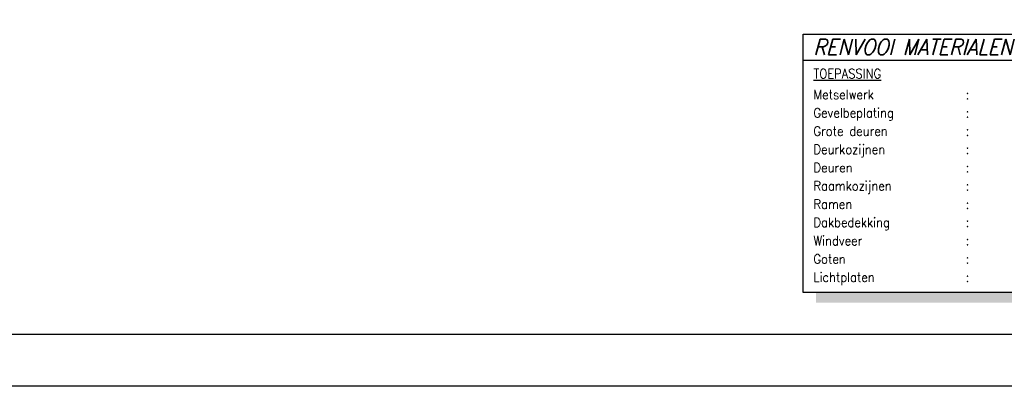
# Model space of a CAD drawing. Extents: x 0 to 114000, y -59400 to 0.
# Tile 12 of 24: x 68869 to 87761, y -59400 to -52376. Entities that reach past the tile are written whole.
import ezdxf

# ---------------------------------------------------------------- set-up
doc = ezdxf.new("R2010")
doc.units = 0
doc.header["$LTSCALE"] = 100
doc.header["$MEASUREMENT"] = 0
for name, color, linetype in [('A--L$2A-_F123-', 7, 'CONTINUOUS'), ('A--T$1A-_F123-_0_18MM', 1, 'CONTINUOUS'), ('A--T$1A-_F123-_0_25MM', 2, 'CONTINUOUS'), ('A--T$1A-_F123-_0_35MM', 3, 'CONTINUOUS')]:
    doc.layers.add(name, color=color, linetype=linetype)
doc.styles.add('2', font='ROMANS', dxfattribs={"height": 2.5})
doc.styles.add('ALFA-2', font='romans')

msp = doc.modelspace()

# ---------------------------------------------------------------- linework, layer by layer
at = {"layer": 'A--L$2A-_F123-', "color": 1}
msp.add_lwpolyline([(0, -59400), (0, 0), (114000, 0), (114000, -59400)], close=True, dxfattribs=at)
at = {"layer": 'A--L$2A-_F123-', "color": 4}
msp.add_lwpolyline([(1000, -58400), (113000, -58400), (113000, -1000), (1000, -1000)], close=True, dxfattribs=at)
at = {"layer": 'A--T$1A-_F123-_0_18MM'}
msp.add_line((83900, -53150), (93200, -53150), dxfattribs=at)
msp.add_lwpolyline([(83900, -52650), (93200, -52650), (93200, -57600), (83900, -57600)], close=True, dxfattribs=at)
msp.add_solid([(84150, -57800), (84150, -57600), (93400, -57800), (93200, -57600)], dxfattribs=at)

# ---------------------------------------------------------------- texts
at = {"layer": 'A--T$1A-_F123-_0_18MM', "style": 'ALFA-2', "width": 0.9}
for p in [(87022.5, -53900), (87022.5, -54250), (87022.5, -54600), (87022.5, -54950), (87022.5, -55300), (87022.5, -55650), (87022.5, -56000), (87022.5, -56350), (87022.5, -56700), (87022.5, -57050), (87022.5, -57400)]:
    msp.add_text(':', height=180, dxfattribs=at).set_placement(p)
at = {"layer": 'A--T$1A-_F123-_0_25MM', "style": 'ALFA-2', "width": 0.9}
for s, p in [('%%uTOEPASSING', (84100, -53500)), ('Metselwerk', (84100, -53900)), ('Gevelbeplating', (84100, -54250)), ('Grote deuren', (84100, -54600)), ('Deurkozijnen', (84100, -54950)), ('Deuren', (84100, -55300)), ('Raamkozijnen', (84100, -55650)), ('Ramen', (84100, -56000)), ('Dakbedekking', (84100, -56350)), ('Windveer', (84100, -56700)), ('Goten', (84100, -57050)), ('Lichtplaten', (84100, -57400))]:
    msp.add_text(s, height=180, dxfattribs=at).set_placement(p)
at = {"layer": 'A--T$1A-_F123-_0_35MM', "color": 2, "style": '2', "oblique": 15, "width": 0.9}
msp.add_text('RENVOOI MATERIALEN', height=300, dxfattribs=at).set_placement((84100, -53050))

doc.saveas('drawing.dxf')
